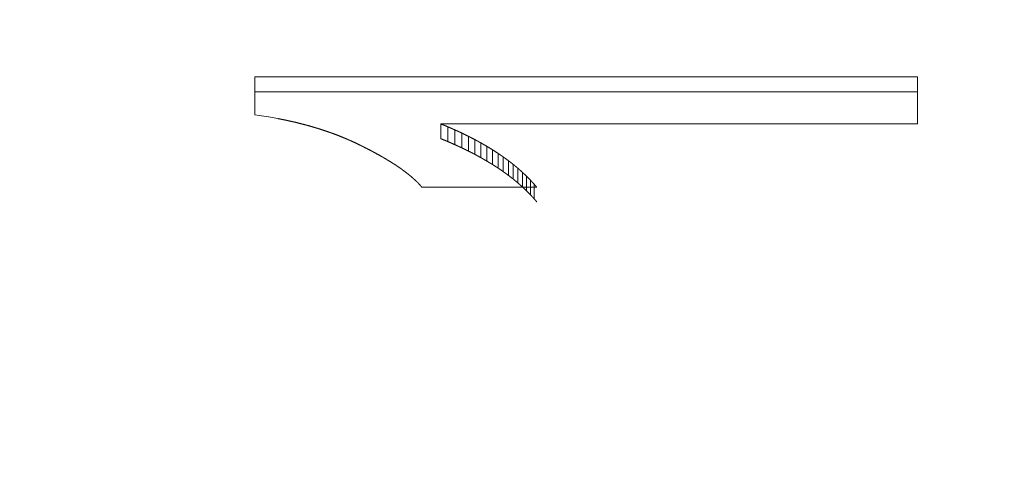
# Model space of a CAD drawing. Header units: millimetres. Extents: x 504 to 605, y 222 to 305.
# Tile 58 of 70: x 551.18 to 554.16, y 275.5 to 276.83. Entities that reach past the tile are written whole.
import ezdxf

# ---------------------------------------------------------------- set-up
doc = ezdxf.new("R2010")
doc.units = ezdxf.units.MM
doc.header["$LTSCALE"] = 0.03
doc.layers.get('0').update_dxf_attribs({"lineweight": 15})
doc.layers.add('1', color=7, linetype='Continuous', true_color=0xffffff)
doc.styles.get("Standard").update_dxf_attribs({"font": 'simsun.ttc', "width": 0.85})
doc.dimstyles.new('ISO-25', dxfattribs={"dimtxt": 2.5, "dimasz": 2, "dimexe": 1.3, "dimexo": 0.625, "dimtad": 1, "dimzin": 9, "dimdsep": 46, "dimtxsty": 'Standard', "dimblk": 'OPEN30', "dimcen": 2, "dimazin": 2, "dimtfac": 0.6, "dimtmove": 0, "dimatfit": 0, "dimldrblk": 'OPEN30', "dimfxl": 1, "dimtolj": 1, "dimarcsym": 0})

# ---------------------------------------------------------------- blocks, each defined once
blk = doc.blocks.new('_Open30')
at = {"color": 0, "linetype": 'ByBlock', "lineweight": -2}
for p, q in [((-1, 0.2679), (0, 0)), ((0, 0), (-1, -0.2679)), ((0, 0), (-1, 0))]:
    blk.add_line(p, q, dxfattribs=at)
blk = doc.blocks.new('*D1')
at = {"color": 0, "lineweight": -2}
for p, q in [((523.1175, 282.896), (523.1175, 297.8054)), ((573.828, 277.0828), (573.828, 297.8054)), ((525.1175, 296.5054), (571.828, 296.5054))]:
    blk.add_line(p, q, dxfattribs=at)
at = {"layer": 'Defpoints', "color": 0}
for p in [(573.828, 296.5054), (523.1175, 282.271), (573.828, 276.4578)]:
    blk.add_point(p, dxfattribs=at)
at = {"color": 0, "lineweight": -2, "xscale": 2, "yscale": 2, "zscale": 2, "rotation": 180}
blk.add_blockref('_Open30', (523.1175, 296.5054), dxfattribs=at)
at = {"color": 0, "lineweight": -2, "xscale": 2, "yscale": 2, "zscale": 2}
blk.add_blockref('_Open30', (573.828, 296.5054), dxfattribs=at)
at = {"color": 0, "insert": (548.4725, 298.3804), "char_height": 2.5, "attachment_point": 5}
blk.add_mtext('\\A1;50.71', dxfattribs=at)
blk = doc.blocks.new('*D6')
at = {"color": 0, "lineweight": -2}
for p, q in [((553.3175, 283.046), (553.3175, 292.8054)), ((573.828, 276.9818), (573.828, 292.8054)), ((555.3175, 291.5054), (571.828, 291.5054))]:
    blk.add_line(p, q, dxfattribs=at)
at = {"layer": 'Defpoints', "color": 0}
for p in [(573.828, 291.5054), (553.3175, 282.421), (573.828, 276.3568)]:
    blk.add_point(p, dxfattribs=at)
at = {"color": 0, "lineweight": -2, "xscale": 2, "yscale": 2, "zscale": 2, "rotation": 180}
blk.add_blockref('_Open30', (553.3175, 291.5054), dxfattribs=at)
at = {"color": 0, "lineweight": -2, "xscale": 2, "yscale": 2, "zscale": 2}
blk.add_blockref('_Open30', (573.828, 291.5054), dxfattribs=at)
at = {"color": 0, "insert": (563.5727, 293.3804), "char_height": 2.5, "attachment_point": 5}
blk.add_mtext('\\A1;20.5', dxfattribs=at)
blk = doc.blocks.new('*D7')
at = {"color": 0, "lineweight": -2}
for p, q in [((516.8392, 260.296), (516.8392, 302.8054)), ((573.828, 277.5134), (573.828, 302.8054)), ((518.8392, 301.5054), (571.828, 301.5054))]:
    blk.add_line(p, q, dxfattribs=at)
at = {"layer": 'Defpoints', "color": 0}
for p in [(573.828, 301.5054), (573.828, 276.8884), (516.8392, 259.671)]:
    blk.add_point(p, dxfattribs=at)
at = {"color": 0, "lineweight": -2, "xscale": 2, "yscale": 2, "zscale": 2, "rotation": 180}
blk.add_blockref('_Open30', (516.8392, 301.5054), dxfattribs=at)
at = {"color": 0, "lineweight": -2, "xscale": 2, "yscale": 2, "zscale": 2}
blk.add_blockref('_Open30', (573.828, 301.5054), dxfattribs=at)
at = {"color": 0, "insert": (545.3206, 303.3804), "char_height": 2.5, "attachment_point": 5}
blk.add_mtext('\\A1;56.99', dxfattribs=at)
blk = doc.blocks.new('A$C4323a73e')
at = {"layer": '1', "color": 7, "linetype": 'Continuous', "lineweight": 18}
for p, q in [((35.0505, 16.9881), (35.0505, 16.8729)), ((37.0585, 16.9881), (35.0505, 16.9881)), ((37.0585, 16.8457), (37.0585, 16.9881)), ((35.0505, 16.9429), (37.0585, 16.9429)), ((35.0505, 16.8729), (35.064, 16.871)), ((35.064, 16.871), (35.0927, 16.8666)), ((35.0927, 16.8666), (35.1209, 16.8616)), ((35.6139, 16.8457), (35.614, 16.8009)), ((35.6139, 16.8457), (37.0585, 16.8457)), ((35.5568, 16.6541), (35.9046, 16.6541))]:
    blk.add_line(p, q, dxfattribs=at)
for points, weights in [([(35.1209, 16.8616), (35.1347, 16.8588), (35.1486, 16.856)], [0.500000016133, 0.499999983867, 0.500000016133]), ([(35.1485, 16.856), (35.162, 16.853), (35.1755, 16.8499)], [0.500000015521, 0.499999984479, 0.500000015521]), ([(35.1755, 16.8499), (35.1886, 16.8466), (35.2017, 16.8433)], [0.500000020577, 0.499999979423, 0.500000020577]), ([(35.2017, 16.8433), (35.2147, 16.8397), (35.2277, 16.8361)], [0.500000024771, 0.499999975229, 0.500000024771]), ([(35.2277, 16.836), (35.2403, 16.8322), (35.253, 16.8283)], [0.500000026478, 0.499999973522, 0.500000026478]), ([(35.2529, 16.8283), (35.2652, 16.8242), (35.2775, 16.8201)], [0.500000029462, 0.499999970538, 0.500000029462]), ([(35.2774, 16.82), (35.2895, 16.8156), (35.3015, 16.8111)], [0.500000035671, 0.499999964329, 0.500000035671]), ([(35.3014, 16.8111), (35.3131, 16.8065), (35.3248, 16.8018)], [0.500000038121, 0.499999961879, 0.500000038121]), ([(35.3247, 16.8018), (35.3361, 16.7968), (35.3475, 16.7917)], [0.500000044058, 0.499999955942, 0.500000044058]), ([(35.3475, 16.7917), (35.3587, 16.7865), (35.3698, 16.7812)], [0.500000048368, 0.499999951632, 0.500000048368]), ([(35.614, 16.8009), (35.625, 16.7964), (35.636, 16.7918)], [0.500000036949, 0.499999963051, 0.500000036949]), ([(35.636, 16.7918), (35.6465, 16.7872), (35.657, 16.7825)], [0.500000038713, 0.499999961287, 0.500000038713]), ([(35.3698, 16.7812), (35.3757, 16.7783), (35.3816, 16.7753)], [0.50000001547, 0.49999998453, 0.50000001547]), ([(35.3816, 16.7753), (35.3929, 16.7695), (35.4042, 16.7637)], [0.50000005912, 0.49999994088, 0.50000005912]), ([(35.4041, 16.7637), (35.4148, 16.7579), (35.4255, 16.7522)], [0.500000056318, 0.499999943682, 0.500000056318]), ([(35.6571, 16.7826), (35.6675, 16.7778), (35.6779, 16.773)], [0.500000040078, 0.499999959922, 0.500000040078]), ([(35.6779, 16.773), (35.6878, 16.7682), (35.6977, 16.7634)], [0.500000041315, 0.499999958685, 0.500000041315]), ([(35.6978, 16.7634), (35.7074, 16.7584), (35.7171, 16.7535)], [0.500000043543, 0.499999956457, 0.500000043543]), ([(35.4254, 16.7522), (35.4354, 16.7465), (35.4453, 16.7408)], [0.500000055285, 0.499999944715, 0.500000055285]), ([(35.4453, 16.7408), (35.4546, 16.7351), (35.4639, 16.7295)], [0.500000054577, 0.499999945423, 0.500000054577]), ([(35.7171, 16.7535), (35.7264, 16.7484), (35.7357, 16.7433)], [0.500000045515, 0.499999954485, 0.500000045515]), ([(35.7357, 16.7433), (35.7447, 16.7382), (35.7536, 16.733)], [0.500000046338, 0.499999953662, 0.500000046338]), ([(35.7536, 16.7331), (35.7623, 16.7278), (35.771, 16.7225)], [0.500000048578, 0.499999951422, 0.500000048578]), ([(35.4639, 16.7295), (35.4726, 16.7239), (35.4813, 16.7184)], [0.500000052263, 0.499999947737, 0.500000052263]), ([(35.4813, 16.7183), (35.4893, 16.7128), (35.4973, 16.7073)], [0.500000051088, 0.499999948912, 0.500000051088]), ([(35.4972, 16.7073), (35.5045, 16.7019), (35.5117, 16.6964)], [0.500000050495, 0.499999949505, 0.500000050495]), ([(35.771, 16.7225), (35.7793, 16.7171), (35.7877, 16.7117)], [0.500000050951, 0.499999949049, 0.500000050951]), ([(35.7877, 16.7118), (35.7956, 16.7063), (35.8036, 16.7008)], [0.500000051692, 0.499999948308, 0.500000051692]), ([(35.5117, 16.6964), (35.5183, 16.691), (35.525, 16.6856)], [0.500000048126, 0.499999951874, 0.500000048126]), ([(35.5249, 16.6856), (35.531, 16.6803), (35.537, 16.675)], [0.500000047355, 0.499999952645, 0.500000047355]), ([(35.5369, 16.675), (35.5422, 16.6697), (35.5475, 16.6645)], [0.500000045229, 0.499999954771, 0.500000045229]), ([(35.8036, 16.7008), (35.8113, 16.6953), (35.819, 16.6897)], [0.500000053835, 0.499999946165, 0.500000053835]), ([(35.8191, 16.6897), (35.8264, 16.684), (35.8337, 16.6784)], [0.500000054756, 0.499999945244, 0.500000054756]), ([(35.8338, 16.6784), (35.8407, 16.6726), (35.8477, 16.6667)], [0.500000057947, 0.499999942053, 0.500000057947]), ([(35.5475, 16.6645), (35.5522, 16.6593), (35.5568, 16.6541)], [0.500000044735, 0.499999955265, 0.500000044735]), ([(35.8477, 16.6667), (35.8545, 16.6608), (35.8612, 16.6549)], [0.500000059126, 0.499999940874, 0.500000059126]), ([(35.8612, 16.6549), (35.8676, 16.6489), (35.8739, 16.6429)], [0.500000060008, 0.499999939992, 0.500000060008]), ([(35.8739, 16.6429), (35.8799, 16.6368), (35.8859, 16.6307)], [0.500000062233, 0.499999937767, 0.500000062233]), ([(35.886, 16.6307), (35.8917, 16.6245), (35.8974, 16.6183)], [0.500000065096, 0.499999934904, 0.500000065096]), ([(35.8975, 16.6183), (35.901, 16.6141), (35.9046, 16.6098)], [0.500000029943, 0.499999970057, 0.500000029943])]:
    blk.add_rational_spline(points, weights, degree=2, dxfattribs=at)
for points, degree in [([(35.636, 16.8366), (35.6356, 16.8368), (35.6348, 16.8371), (35.6337, 16.8376), (35.6325, 16.838), (35.6313, 16.8385), (35.6302, 16.839), (35.629, 16.8395), (35.6278, 16.84), (35.6267, 16.8404), (35.6255, 16.8409), (35.6244, 16.8414), (35.6232, 16.8419), (35.622, 16.8423), (35.6209, 16.8428), (35.6197, 16.8433), (35.6186, 16.8438), (35.6174, 16.8442), (35.6162, 16.8447), (35.6151, 16.8452), (35.6143, 16.8455), (35.6139, 16.8457)], 3), ([(35.636, 16.8366), (35.636, 16.7918)], 1), ([(35.657, 16.8273), (35.6567, 16.8275), (35.6559, 16.8278), (35.6548, 16.8283), (35.6537, 16.8288), (35.6526, 16.8293), (35.6515, 16.8297), (35.6504, 16.8302), (35.6493, 16.8307), (35.6482, 16.8312), (35.6471, 16.8317), (35.646, 16.8322), (35.6448, 16.8327), (35.6437, 16.8332), (35.6426, 16.8337), (35.6415, 16.8342), (35.6404, 16.8346), (35.6393, 16.8351), (35.6382, 16.8356), (35.6371, 16.8361), (35.6363, 16.8364), (35.636, 16.8366)], 3), ([(35.657, 16.8273), (35.6571, 16.7826)], 1), ([(35.6779, 16.8177), (35.6775, 16.8179), (35.6768, 16.8183), (35.6757, 16.8188), (35.6746, 16.8193), (35.6735, 16.8198), (35.6724, 16.8203), (35.6713, 16.8208), (35.6702, 16.8213), (35.6691, 16.8218), (35.668, 16.8223), (35.6669, 16.8228), (35.6658, 16.8233), (35.6647, 16.8238), (35.6636, 16.8243), (35.6625, 16.8248), (35.6614, 16.8253), (35.6603, 16.8258), (35.6592, 16.8263), (35.6581, 16.8268), (35.6574, 16.8271), (35.657, 16.8273)], 3), ([(35.6779, 16.8177), (35.6779, 16.773)], 1), ([(35.6977, 16.8081), (35.6974, 16.8082), (35.6967, 16.8086), (35.6956, 16.8091), (35.6946, 16.8096), (35.6935, 16.8101), (35.6925, 16.8106), (35.6915, 16.8111), (35.6904, 16.8116), (35.6894, 16.8121), (35.6883, 16.8127), (35.6873, 16.8132), (35.6862, 16.8137), (35.6852, 16.8142), (35.6841, 16.8147), (35.6831, 16.8152), (35.6821, 16.8157), (35.681, 16.8162), (35.68, 16.8167), (35.6789, 16.8172), (35.6782, 16.8176), (35.6779, 16.8177)], 3), ([(35.6977, 16.8081), (35.6978, 16.7634)], 1), ([(35.7171, 16.7981), (35.7167, 16.7983), (35.7161, 16.7987), (35.715, 16.7992), (35.714, 16.7997), (35.713, 16.8002), (35.712, 16.8008), (35.711, 16.8013), (35.71, 16.8018), (35.7089, 16.8023), (35.7079, 16.8028), (35.7069, 16.8034), (35.7059, 16.8039), (35.7049, 16.8044), (35.7038, 16.8049), (35.7028, 16.8055), (35.7018, 16.806), (35.7008, 16.8065), (35.6998, 16.807), (35.6987, 16.8075), (35.6981, 16.8079), (35.6977, 16.8081)], 3), ([(35.7171, 16.7981), (35.7171, 16.7535)], 1), ([(35.7357, 16.788), (35.7354, 16.7882), (35.7347, 16.7885), (35.7337, 16.789), (35.7328, 16.7896), (35.7318, 16.7901), (35.7308, 16.7907), (35.7298, 16.7912), (35.7288, 16.7917), (35.7279, 16.7923), (35.7269, 16.7928), (35.7259, 16.7933), (35.7249, 16.7939), (35.7239, 16.7944), (35.723, 16.7949), (35.722, 16.7955), (35.721, 16.796), (35.72, 16.7965), (35.719, 16.7971), (35.7181, 16.7976), (35.7174, 16.798), (35.7171, 16.7981)], 3), ([(35.7357, 16.788), (35.7357, 16.7433)], 1), ([(35.7536, 16.7777), (35.7533, 16.7778), (35.7527, 16.7782), (35.7517, 16.7788), (35.7508, 16.7793), (35.7498, 16.7798), (35.7489, 16.7804), (35.7479, 16.7809), (35.747, 16.7815), (35.7461, 16.782), (35.7451, 16.7826), (35.7442, 16.7831), (35.7432, 16.7836), (35.7423, 16.7842), (35.7414, 16.7847), (35.7404, 16.7853), (35.7395, 16.7858), (35.7385, 16.7863), (35.7376, 16.7869), (35.7367, 16.7874), (35.736, 16.7878), (35.7357, 16.788)], 3), ([(35.7536, 16.7777), (35.7536, 16.7331)], 1), ([(35.771, 16.7671), (35.7707, 16.7673), (35.7701, 16.7677), (35.7692, 16.7682), (35.7683, 16.7688), (35.7673, 16.7693), (35.7664, 16.7699), (35.7655, 16.7705), (35.7646, 16.771), (35.7637, 16.7716), (35.7628, 16.7721), (35.7618, 16.7727), (35.7609, 16.7732), (35.76, 16.7738), (35.7591, 16.7743), (35.7582, 16.7749), (35.7573, 16.7754), (35.7563, 16.776), (35.7554, 16.7766), (35.7545, 16.7771), (35.7539, 16.7775), (35.7536, 16.7777)], 3), ([(35.771, 16.7671), (35.771, 16.7225)], 1), ([(35.7877, 16.7563), (35.7874, 16.7565), (35.7868, 16.7569), (35.7859, 16.7575), (35.785, 16.758), (35.7842, 16.7586), (35.7833, 16.7592), (35.7824, 16.7597), (35.7815, 16.7603), (35.7806, 16.7609), (35.7798, 16.7614), (35.7789, 16.762), (35.778, 16.7626), (35.7771, 16.7631), (35.7763, 16.7637), (35.7754, 16.7643), (35.7745, 16.7648), (35.7736, 16.7654), (35.7728, 16.766), (35.7719, 16.7665), (35.7713, 16.7669), (35.771, 16.7671)], 3), ([(35.7877, 16.7563), (35.7877, 16.7118)], 1), ([(35.8036, 16.7454), (35.8033, 16.7456), (35.8028, 16.746), (35.8019, 16.7465), (35.8011, 16.7471), (35.8002, 16.7477), (35.7994, 16.7483), (35.7986, 16.7488), (35.7977, 16.7494), (35.7969, 16.75), (35.796, 16.7506), (35.7952, 16.7511), (35.7944, 16.7517), (35.7935, 16.7523), (35.7927, 16.7529), (35.7919, 16.7534), (35.791, 16.754), (35.7902, 16.7546), (35.7893, 16.7552), (35.7885, 16.7557), (35.7879, 16.7561), (35.7877, 16.7563)], 3), ([(35.8036, 16.7454), (35.8036, 16.7008)], 1), ([(35.819, 16.7342), (35.8188, 16.7344), (35.8182, 16.7348), (35.8174, 16.7354), (35.8166, 16.736), (35.8158, 16.7365), (35.815, 16.7371), (35.8142, 16.7377), (35.8133, 16.7383), (35.8125, 16.7389), (35.8117, 16.7395), (35.8109, 16.7401), (35.8101, 16.7407), (35.8093, 16.7413), (35.8085, 16.7418), (35.8077, 16.7424), (35.8068, 16.743), (35.806, 16.7436), (35.8052, 16.7442), (35.8044, 16.7448), (35.8039, 16.7452), (35.8036, 16.7454)], 3), ([(35.819, 16.7342), (35.8191, 16.6897)], 1), ([(35.8337, 16.7229), (35.8335, 16.7231), (35.833, 16.7235), (35.8322, 16.724), (35.8314, 16.7246), (35.8306, 16.7252), (35.8299, 16.7258), (35.8291, 16.7264), (35.8283, 16.727), (35.8275, 16.7276), (35.8268, 16.7282), (35.826, 16.7288), (35.8252, 16.7294), (35.8244, 16.73), (35.8237, 16.7306), (35.8229, 16.7312), (35.8221, 16.7318), (35.8214, 16.7324), (35.8206, 16.733), (35.8198, 16.7336), (35.8193, 16.734), (35.819, 16.7342)], 3), ([(35.8337, 16.7229), (35.8338, 16.6784)], 1), ([(35.8477, 16.7112), (35.8475, 16.7114), (35.847, 16.7118), (35.8462, 16.7124), (35.8455, 16.713), (35.8448, 16.7136), (35.844, 16.7142), (35.8433, 16.7149), (35.8426, 16.7155), (35.8418, 16.7161), (35.8411, 16.7167), (35.8403, 16.7173), (35.8396, 16.7179), (35.8389, 16.7185), (35.8381, 16.7192), (35.8374, 16.7198), (35.8367, 16.7204), (35.8359, 16.721), (35.8352, 16.7216), (35.8345, 16.7222), (35.834, 16.7226), (35.8337, 16.7229)], 3), ([(35.8477, 16.7112), (35.8477, 16.6667)], 1), ([(35.8612, 16.6993), (35.8609, 16.6995), (35.8605, 16.6999), (35.8598, 16.7006), (35.859, 16.7012), (35.8583, 16.7018), (35.8576, 16.7024), (35.8569, 16.7031), (35.8562, 16.7037), (35.8555, 16.7043), (35.8548, 16.7049), (35.8541, 16.7055), (35.8534, 16.7062), (35.8527, 16.7068), (35.852, 16.7074), (35.8512, 16.708), (35.8505, 16.7087), (35.8498, 16.7093), (35.8491, 16.7099), (35.8484, 16.7105), (35.8479, 16.7109), (35.8477, 16.7112)], 3), ([(35.8612, 16.6993), (35.8612, 16.6549)], 1), ([(35.8739, 16.6873), (35.8737, 16.6875), (35.8733, 16.688), (35.8726, 16.6886), (35.8719, 16.6892), (35.8712, 16.6899), (35.8706, 16.6905), (35.8699, 16.6911), (35.8692, 16.6917), (35.8686, 16.6924), (35.8679, 16.693), (35.8672, 16.6936), (35.8665, 16.6943), (35.8659, 16.6949), (35.8652, 16.6955), (35.8645, 16.6962), (35.8639, 16.6968), (35.8632, 16.6974), (35.8625, 16.6981), (35.8618, 16.6987), (35.8614, 16.6991), (35.8612, 16.6993)], 3), ([(35.8739, 16.6873), (35.8739, 16.6429)], 1), ([(35.8859, 16.6751), (35.8857, 16.6753), (35.8853, 16.6757), (35.8847, 16.6764), (35.884, 16.677), (35.8834, 16.6777), (35.8828, 16.6783), (35.8821, 16.6789), (35.8815, 16.6796), (35.8809, 16.6802), (35.8802, 16.6809), (35.8796, 16.6815), (35.879, 16.6822), (35.8783, 16.6828), (35.8777, 16.6835), (35.8771, 16.6841), (35.8764, 16.6847), (35.8758, 16.6854), (35.8752, 16.686), (35.8746, 16.6867), (35.8741, 16.6871), (35.8739, 16.6873)], 3), ([(35.8859, 16.6751), (35.886, 16.6307)], 1), ([(35.8974, 16.6626), (35.8972, 16.6628), (35.8968, 16.6632), (35.8962, 16.6639), (35.8956, 16.6645), (35.895, 16.6652), (35.8944, 16.6659), (35.8938, 16.6665), (35.8932, 16.6672), (35.8926, 16.6678), (35.892, 16.6685), (35.8914, 16.6692), (35.8908, 16.6698), (35.8902, 16.6705), (35.8896, 16.6711), (35.889, 16.6718), (35.8884, 16.6724), (35.8877, 16.6731), (35.8871, 16.6738), (35.8865, 16.6744), (35.8861, 16.6749), (35.8859, 16.6751)], 3), ([(35.8974, 16.6626), (35.8975, 16.6183)], 1), ([(35.9046, 16.6541), (35.9044, 16.6543), (35.9042, 16.6546), (35.9038, 16.655), (35.9034, 16.6555), (35.9031, 16.6559), (35.9027, 16.6564), (35.9023, 16.6568), (35.9019, 16.6572), (35.9016, 16.6577), (35.9012, 16.6581), (35.9008, 16.6586), (35.9004, 16.659), (35.9001, 16.6595), (35.8997, 16.6599), (35.8993, 16.6604), (35.8989, 16.6608), (35.8986, 16.6612), (35.8982, 16.6617), (35.8978, 16.6621), (35.8976, 16.6624), (35.8974, 16.6626)], 3)]:
    blk.add_open_spline(points, degree=degree, dxfattribs=at)

msp = doc.modelspace()

# ---------------------------------------------------------------- block references
msp.add_blockref('A$C4323a73e', (516.8371, 259.6709))

# ---------------------------------------------------------------- dimensions: what is measured, and where the dimension line sits
for base, p1, p2, override, picture, middle in [((573.828, 301.5054), (516.8392, 259.671), (573.828, 276.8884), {"dimtmove": 0}, '*D7', (545.3206, 301.5054)), ((573.828, 296.5054), (523.1175, 282.271), (573.828, 276.4578), {"dimtmove": 0}, '*D1', (548.4725, 296.5054)), ((573.828, 291.5054), (553.3175, 282.421), (573.828, 276.3568), {"dimdec": 1}, '*D6', (563.5727, 291.5054))]:
    dim = msp.add_linear_dim(base=base, p1=p1, p2=p2, dimstyle='ISO-25', override=override)
    dim.commit()
    dim.dimension.update_dxf_attribs({"geometry": picture, "text_midpoint": middle, "dimtype": 128})

doc.saveas('drawing.dxf')
